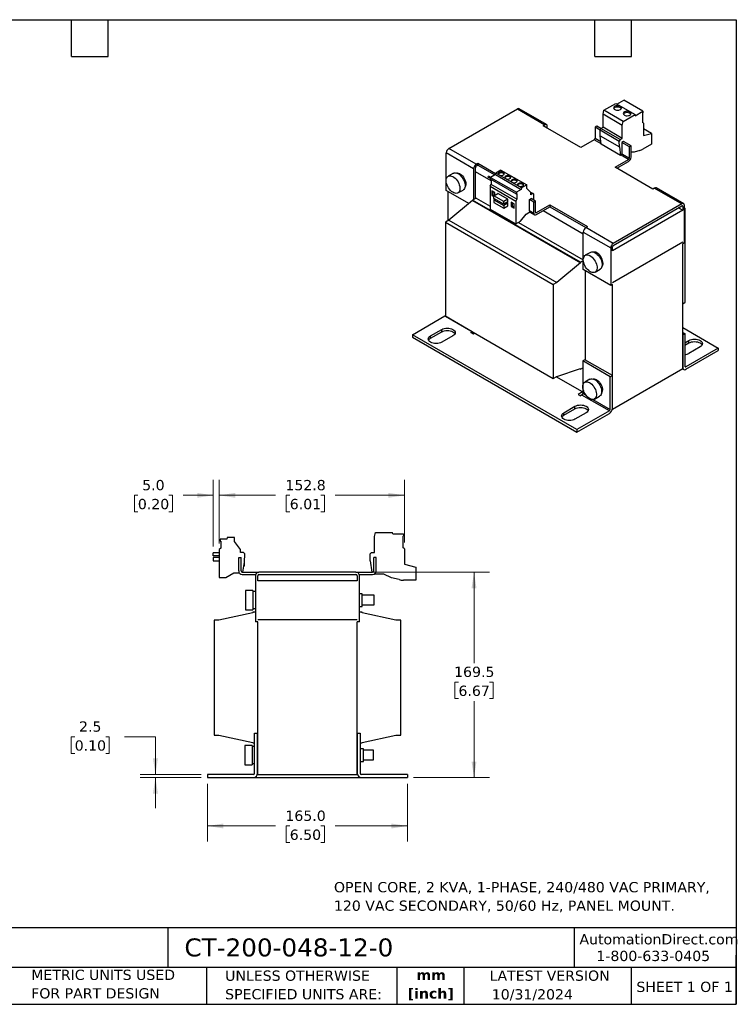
# Model space of a CAD drawing. Header units: millimetres. Extents: x 25 to 1092, y 25 to 838.
# Tile 2 of 2: x 501 to 1092, y 25 to 838. Entities that reach past the tile are written whole.
import ezdxf

# ---------------------------------------------------------------- set-up
doc = ezdxf.new("R2010")
doc.units = ezdxf.units.MM
doc.header["$LTSCALE"] = 4
doc.linetypes.add('SLD-Solid', pattern=[0])
doc.layers.add('TEXT', color=140, linetype='SLD-Solid', lineweight=25)
doc.styles.add('SLDTEXTSTYLE0', font='VERDANA.TTF')
doc.styles.add('SLDTEXTSTYLE1', font='VERDANAB.TTF')
doc.dimstyles.new('SLDDIMSTYLE0', dxfattribs={"dimtxt": 8.632031, "dimasz": 13.208, "dimexe": 0, "dimexo": 0.0625, "dimgap": 2.158008, "dimtad": 0, "dimtih": 1, "dimtoh": 1, "dimrnd": 1e-09, "dimzin": 4, "dimdsep": 46, "dimtxsty": 'SLDTEXTSTYLE0', "dimsah": 1, "dimcen": 0.09, "dimadec": 0, "dimazin": 1, "dimtfac": 1, "dimtofl": 0, "dimtmove": 0, "dimatfit": 3, "dimfxl": 0, "dimfrac": 2, "dimtolj": 1, "dimtzin": 12, "dimarcsym": 0})
doc.dimstyles.new('SLDDIMSTYLE1', dxfattribs={"dimtxt": 8.632031, "dimasz": 13.208, "dimexe": 0, "dimexo": 0.0625, "dimgap": 2.158008, "dimtad": 0, "dimtih": 1, "dimtoh": 1, "dimrnd": 1e-09, "dimzin": 12, "dimdsep": 46, "dimtxsty": 'SLDTEXTSTYLE0', "dimsah": 1, "dimcen": 0.09, "dimadec": 0, "dimazin": 3, "dimtfac": 1, "dimtofl": 0, "dimtmove": 0, "dimatfit": 3, "dimfxl": 0, "dimfrac": 2, "dimtolj": 1, "dimtzin": 12, "dimarcsym": 0})
doc.dimstyles.new('SLDDIMSTYLE2', dxfattribs={"dimtxt": 8.632031, "dimasz": 13.208, "dimexe": 0, "dimexo": 0.0625, "dimgap": 2.158008, "dimtad": 0, "dimtih": 1, "dimtoh": 1, "dimrnd": 1e-09, "dimzin": 12, "dimdsep": 46, "dimtxsty": 'SLDTEXTSTYLE0', "dimsah": 1, "dimcen": 0.09, "dimadec": 0, "dimazin": 3, "dimtfac": 1, "dimtmove": 0, "dimatfit": 0, "dimfxl": 0, "dimfrac": 2, "dimtolj": 1, "dimtzin": 12, "dimarcsym": 0})
doc.dimstyles.new('SLDDIMSTYLE3', dxfattribs={"dimtxt": 8.632031, "dimasz": 13.208, "dimexe": 0, "dimexo": 0.0625, "dimgap": 2.158008, "dimtad": 0, "dimtih": 1, "dimtoh": 1, "dimrnd": 1e-09, "dimzin": 4, "dimdsep": 46, "dimtxsty": 'SLDTEXTSTYLE0', "dimsah": 1, "dimcen": 0.09, "dimadec": 0, "dimazin": 1, "dimtfac": 1, "dimtmove": 0, "dimatfit": 0, "dimfxl": 0, "dimfrac": 2, "dimtolj": 1, "dimtzin": 12, "dimarcsym": 0})

# ---------------------------------------------------------------- blocks, each defined once
blk = doc.blocks.new('_D_2')
at = {"color": 7, "linetype": 'SLD-Solid', "lineweight": 0}
for p, q in [((655.86, 207.53), (655.86, 159.91)), ((820.86, 207.53), (820.86, 159.91)), ((655.86, 172.61), (712.07, 172.61)), ((723.77, 172.61), (720.87, 172.61)), ((720.87, 172.61), (720.87, 158.89)), ((749.42, 172.61), (752.32, 172.61)), ((752.32, 172.61), (752.32, 158.89)), ((820.86, 172.61), (761.12, 172.61)), ((720.87, 158.89), (723.77, 158.89)), ((752.32, 158.89), (749.42, 158.89))]:
    blk.add_line(p, q, dxfattribs=at)
at = {"color": 7, "linetype": 'SLD-Solid', "lineweight": 18}
for points in [[(655.86, 172.61), (669.07, 170.58), (669.07, 174.64)], [(820.86, 172.61), (807.65, 174.64), (807.65, 170.58)]]:
    blk.add_solid(points, dxfattribs=at)
at = {"color": 7, "linetype": 'SLD-Solid', "lineweight": 18, "char_height": 8.467, "attachment_point": 1, "style": 'SLDTEXTSTYLE0'}
for s, insert in [('165.0', (720.18, 185.3)), ('6.50', (723.77, 169.64))]:
    blk.add_mtext(s, dxfattribs=dict(at, insert=insert))
blk = doc.blocks.new('_D_3')
at = {"color": 7, "linetype": 'SLD-Solid', "lineweight": 0}
for p, q in [((546.29, 246.25), (543.39, 246.25)), ((543.39, 246.25), (543.39, 232.53)), ((571.94, 246.25), (574.84, 246.25)), ((574.84, 246.25), (574.84, 232.53)), ((587.51, 246.25), (612.91, 246.25)), ((612.91, 246.25), (612.91, 215.11)), ((543.39, 232.53), (546.29, 232.53)), ((574.84, 232.53), (571.94, 232.53)), ((650.78, 215.11), (600.21, 215.11)), ((650.78, 212.61), (600.21, 212.61)), ((612.91, 212.61), (612.91, 187.21))]:
    blk.add_line(p, q, dxfattribs=at)
at = {"color": 7, "linetype": 'SLD-Solid', "lineweight": 18}
for points in [[(612.91, 215.11), (614.94, 228.32), (610.88, 228.32)], [(612.91, 212.61), (610.88, 199.4), (614.94, 199.4)]]:
    blk.add_solid(points, dxfattribs=at)
at = {"color": 7, "linetype": 'SLD-Solid', "lineweight": 18, "char_height": 8.467, "attachment_point": 1, "style": 'SLDTEXTSTYLE0'}
for s, insert in [('2.5', (549.88, 258.94)), ('0.10', (546.29, 243.29))]:
    blk.add_mtext(s, dxfattribs=dict(at, insert=insert))
blk = doc.blocks.new('_D_4')
at = {"color": 7, "linetype": 'SLD-Solid', "lineweight": 0}
for p, q in [((783.44, 382.11), (888.49, 382.11)), ((875.79, 382.11), (875.79, 307.08)), ((862.97, 291.43), (860.07, 291.43)), ((860.07, 291.43), (860.07, 277.71)), ((888.62, 291.43), (891.52, 291.43)), ((891.52, 291.43), (891.52, 277.71)), ((860.07, 277.71), (862.97, 277.71)), ((891.52, 277.71), (888.62, 277.71)), ((875.79, 212.61), (875.79, 275.77)), ((825.94, 212.61), (888.49, 212.61))]:
    blk.add_line(p, q, dxfattribs=at)
at = {"color": 7, "linetype": 'SLD-Solid', "lineweight": 18}
for points in [[(875.79, 382.11), (873.76, 368.9), (877.83, 368.9)], [(875.79, 212.61), (877.83, 225.82), (873.76, 225.82)]]:
    blk.add_solid(points, dxfattribs=at)
at = {"color": 7, "linetype": 'SLD-Solid', "lineweight": 18, "char_height": 8.467, "attachment_point": 1, "style": 'SLDTEXTSTYLE0'}
for s, insert in [('169.5', (859.38, 304.11)), ('6.67', (862.97, 288.46))]:
    blk.add_mtext(s, dxfattribs=dict(at, insert=insert))
blk = doc.blocks.new('_D_5')
at = {"color": 7, "linetype": 'SLD-Solid', "lineweight": 0}
for p, q in [((665.61, 405.88), (665.61, 458.26)), ((818.36, 406.49), (818.36, 458.26)), ((665.61, 445.56), (712.07, 445.56)), ((723.77, 445.56), (720.87, 445.56)), ((720.87, 445.56), (720.87, 431.84)), ((749.42, 445.56), (752.32, 445.56)), ((752.32, 445.56), (752.32, 431.84)), ((818.36, 445.56), (761.12, 445.56)), ((720.87, 431.84), (723.77, 431.84)), ((752.32, 431.84), (749.42, 431.84))]:
    blk.add_line(p, q, dxfattribs=at)
at = {"color": 7, "linetype": 'SLD-Solid', "lineweight": 18}
for points in [[(665.61, 445.56), (678.82, 443.53), (678.82, 447.59)], [(818.36, 445.56), (805.15, 447.59), (805.15, 443.53)]]:
    blk.add_solid(points, dxfattribs=at)
at = {"color": 7, "linetype": 'SLD-Solid', "lineweight": 18, "char_height": 8.467, "attachment_point": 1, "style": 'SLDTEXTSTYLE0'}
for s, insert in [('152.8', (720.18, 458.25)), ('6.01', (723.77, 442.6))]:
    blk.add_mtext(s, dxfattribs=dict(at, insert=insert))
blk = doc.blocks.new('_D_6')
at = {"color": 7, "linetype": 'SLD-Solid', "lineweight": 0}
for p, q in [((660.61, 403.27), (660.61, 458.26)), ((665.61, 405.88), (665.61, 458.26)), ((598.41, 445.56), (595.51, 445.56)), ((595.51, 445.56), (595.51, 431.84)), ((624.06, 445.56), (626.96, 445.56)), ((626.96, 445.56), (626.96, 431.84)), ((660.61, 445.56), (635.76, 445.56)), ((665.61, 445.56), (691.01, 445.56)), ((595.51, 431.84), (598.41, 431.84)), ((626.96, 431.84), (624.06, 431.84))]:
    blk.add_line(p, q, dxfattribs=at)
at = {"color": 7, "linetype": 'SLD-Solid', "lineweight": 18}
for points in [[(660.61, 445.56), (647.4, 447.59), (647.4, 443.53)], [(665.61, 445.56), (678.82, 443.53), (678.82, 447.59)]]:
    blk.add_solid(points, dxfattribs=at)
at = {"color": 7, "linetype": 'SLD-Solid', "lineweight": 18, "char_height": 8.467, "attachment_point": 1, "style": 'SLDTEXTSTYLE0'}
for s, insert in [('5.0', (602, 458.25)), ('0.20', (598.41, 442.6))]:
    blk.add_mtext(s, dxfattribs=dict(at, insert=insert))

msp = doc.modelspace()

# ---------------------------------------------------------------- linework, layer by layer
for p, q in [((854.96, 731.874), (911.528, 764.531)), ((911.528, 764.531), (934.156, 751.468)), ((935.655, 751.617), (913.028, 764.679)), ((982.946, 763.433), (992.789, 769.115)), ((992.789, 769.115), (1008.699, 759.931)), ((993.709, 768.585), (999.296, 771.81)), ((1015.206, 762.625), (999.296, 771.81)), ((982.239, 760.177), (982.946, 763.433)), ((998.149, 750.993), (982.239, 760.177)), ((982.239, 749.389), (982.239, 760.177)), ((998.856, 754.248), (982.946, 763.433)), ((998.856, 754.248), (1008.699, 759.931)), ((1008.861, 758.963), (1008.699, 759.931)), ((1008.861, 758.963), (1015.206, 762.625)), ((1014.801, 760.946), (1015.206, 761.179)), ((1014.801, 760.946), (1014.801, 753.328)), ((1015.206, 762.625), (1015.206, 761.179)), ((932.741, 750.652), (934.156, 751.468)), ((963.854, 732.691), (932.741, 750.652)), ((936.277, 748.611), (936.277, 750.243)), ((977.112, 750.306), (975.698, 749.49)), ((979.777, 747.136), (975.698, 749.49)), ((975.698, 749.49), (975.698, 740.345)), ((980.471, 748.368), (977.112, 750.306)), ((979.776, 747.15), (980.471, 748.368)), ((980.471, 748.368), (982.239, 749.389)), ((996.381, 739.183), (980.471, 748.368)), ((998.149, 740.204), (982.239, 749.389)), ((998.149, 750.993), (998.856, 754.248)), ((998.149, 740.204), (998.149, 750.993)), ((1015.65, 752.838), (1014.801, 753.328)), ((1015.65, 752.838), (1015.65, 742.591)), ((1022.226, 744.21), (1015.65, 748.006)), ((975.698, 740.345), (980.47, 737.59)), ((979.776, 747.15), (995.686, 737.966)), ((979.85, 742.331), (979.776, 747.15)), ((979.85, 742.331), (995.76, 733.146)), ((980.769, 735.312), (979.85, 742.331)), ((996.381, 739.183), (998.149, 740.204)), ((1015.65, 742.591), (1022.226, 744.21)), ((1022.226, 744.21), (1022.226, 735.486)), ((877.587, 718.812), (854.96, 731.874)), ((974.991, 739.12), (963.854, 732.691)), ((980.702, 735.823), (974.991, 739.12)), ((996.679, 726.127), (980.769, 735.312)), ((996.381, 739.183), (995.686, 737.966)), ((995.76, 733.146), (995.686, 737.966)), ((995.76, 733.146), (996.679, 726.127)), ((999.209, 737.55), (997.795, 736.734)), ((997.795, 736.734), (997.795, 727.588)), ((1003.982, 733.162), (997.795, 736.734)), ((1005.397, 733.978), (999.209, 737.55)), ((1005.397, 733.978), (1003.982, 733.162)), ((1003.982, 724.017), (1003.982, 733.162)), ((1005.397, 724.833), (1005.397, 733.978)), ((1022.226, 735.486), (1015.11, 731.378)), ((875.466, 715.138), (852.838, 728.2)), ((852.838, 697.172), (852.838, 728.2)), ((997.088, 726.364), (996.679, 726.127)), ((1003.275, 722.792), (997.088, 726.364)), ((997.795, 727.588), (1003.982, 724.017)), ((1008.053, 728.961), (1005.397, 728.858)), ((1012.544, 730.261), (1008.053, 728.961)), ((876.88, 712.688), (876.88, 715.954)), ((877.587, 718.812), (879.001, 719.628)), ((879.001, 717.995), (877.587, 717.179)), ((879.001, 719.628), (893.613, 711.193)), ((879.001, 719.628), (879.001, 717.995)), ((879.001, 717.995), (892.857, 709.996)), ((992.138, 716.363), (1003.275, 722.792)), ((1023.251, 698.402), (992.138, 716.363)), ((993.553, 715.546), (1003.275, 721.159)), ((858.738, 711.45), (854.495, 709.001)), ((875.466, 715.138), (875.466, 689.824)), ((889.926, 705.157), (876.88, 712.688)), ((876.88, 690.641), (876.88, 712.688)), ((887.461, 708.272), (887.861, 708.965)), ((887.461, 708.272), (889.504, 707.092)), ((889.504, 707.092), (887.461, 708.272)), ((889.504, 708.016), (887.861, 708.965)), ((893.497, 710.366), (889.504, 708.061)), ((889.504, 708.061), (889.504, 706.547)), ((889.504, 708.061), (910.718, 695.815)), ((893.497, 710.366), (893.659, 711.521)), ((893.497, 710.366), (914.71, 698.12)), ((898.022, 714.04), (893.659, 711.521)), ((914.872, 699.275), (893.659, 711.521)), ((898.022, 714.04), (919.236, 701.794)), ((889.078, 700.699), (889.926, 702.169)), ((889.078, 700.699), (910.291, 688.453)), ((889.078, 700.699), (889.078, 681.837)), ((910.718, 694.301), (889.504, 706.547)), ((889.926, 706.303), (889.926, 702.169)), ((911.139, 689.923), (889.926, 702.169)), ((914.872, 699.275), (914.71, 698.12)), ((919.236, 701.794), (914.872, 699.275)), ((919.236, 698.936), (919.236, 701.794)), ((1024.665, 699.218), (1023.251, 698.402)), ((1024.665, 699.218), (1047.293, 686.156)), ((1048.793, 686.304), (1026.165, 699.367)), ((871.535, 686.378), (852.838, 697.172)), ((854.253, 696.355), (854.253, 672.271)), ((862.495, 695.144), (866.737, 697.593)), ((877.446, 690.967), (874.617, 689.334)), ((877.446, 690.967), (889.078, 684.252)), ((892.896, 695.485), (890.562, 696.832)), ((890.562, 696.832), (890.562, 693.158)), ((890.562, 693.158), (891.27, 693.566)), ((890.562, 693.158), (892.012, 692.321)), ((891.27, 696.424), (891.27, 693.566)), ((891.27, 693.566), (892.311, 692.965)), ((892.012, 692.792), (895.548, 694.833)), ((892.012, 690.669), (892.012, 692.792)), ((900.285, 688.016), (892.012, 692.792)), ((892.896, 693.302), (892.896, 695.485)), ((903.821, 690.057), (895.548, 694.833)), ((914.71, 698.12), (910.718, 695.815)), ((910.718, 695.815), (910.718, 694.301)), ((910.718, 694.301), (911.139, 694.544)), ((911.139, 694.544), (911.139, 689.923)), ((922.665, 695.564), (919.236, 698.936)), ((924.433, 694.587), (922.557, 695.67)), ((922.665, 693.567), (922.665, 695.564)), ((924.433, 694.587), (922.665, 693.567)), ((925.128, 694.186), (924.433, 694.587)), ((925.055, 689.329), (925.128, 694.186)), ((874.617, 688.926), (854.96, 672.679)), ((963.713, 637.901), (874.617, 689.334)), ((874.617, 688.926), (874.617, 689.334)), ((874.617, 688.926), (963.713, 637.492)), ((900.285, 685.893), (892.012, 690.669)), ((893.002, 690.097), (892.012, 689.526)), ((892.012, 689.526), (900.285, 684.75)), ((892.012, 689.526), (892.012, 687.403)), ((892.012, 687.403), (900.285, 682.627)), ((903.821, 690.057), (900.285, 688.016)), ((900.285, 685.893), (900.285, 688.016)), ((903.821, 687.934), (900.285, 685.893)), ((903.821, 686.791), (900.285, 684.75)), ((900.285, 684.75), (900.285, 682.627)), ((900.285, 682.627), (903.821, 684.668)), ((903.503, 686.975), (903.503, 687.75)), ((903.503, 686.975), (903.821, 686.791)), ((903.821, 687.934), (903.821, 690.057)), ((903.821, 684.668), (903.821, 686.791)), ((908.806, 686.3), (906.472, 687.647)), ((906.472, 687.647), (906.472, 683.973)), ((906.472, 683.973), (907.179, 684.381)), ((906.472, 683.973), (908.806, 682.626)), ((907.179, 687.239), (907.179, 684.381)), ((907.179, 684.381), (908.806, 683.442)), ((908.806, 682.626), (908.806, 686.3)), ((911.139, 689.923), (910.291, 688.453)), ((910.291, 688.453), (910.291, 669.591)), ((921.604, 689.688), (923.019, 690.505)), ((921.604, 680.543), (921.604, 689.688)), ((925.14, 687.647), (921.604, 689.688)), ((926.554, 688.464), (923.019, 690.505)), ((925.14, 687.647), (926.554, 688.464)), ((925.14, 678.502), (925.14, 687.647)), ((926.554, 679.318), (926.554, 688.464)), ((927.261, 678.91), (938.398, 685.339)), ((927.261, 677.277), (938.398, 683.706)), ((938.398, 685.339), (969.511, 667.378)), ((938.398, 685.339), (938.398, 683.706)), ((938.398, 683.706), (968.096, 666.562)), ((1047.293, 686.156), (990.724, 653.499)), ((990.724, 651.866), (1047.293, 684.522)), ((1044.464, 682.889), (1048, 680.848)), ((1048, 684.114), (1047.293, 684.522)), ((1048, 684.114), (1048, 680.848)), ((1049.414, 653.902), (1049.414, 684.931)), ((1049.414, 682.884), (1050.121, 682.476)), ((889.078, 681.837), (910.291, 669.591)), ((914.038, 671.754), (918.832, 677.718)), ((918.832, 677.718), (921.889, 679.482)), ((925.14, 678.502), (921.604, 680.543)), ((921.786, 679.423), (925.761, 677.128)), ((926.554, 679.318), (927.261, 678.91)), ((965.975, 661.254), (932.741, 680.44)), ((1048, 680.848), (990.017, 647.375)), ((1050.121, 682.476), (1049.414, 682.067)), ((1050.121, 604.904), (1050.121, 682.476)), ((854.96, 672.679), (852.131, 671.046)), ((852.131, 671.046), (941.227, 619.612)), ((852.131, 671.046), (852.131, 593.475)), ((854.96, 672.679), (944.055, 621.245)), ((910.291, 669.591), (914.038, 671.754)), ((912.382, 670.799), (965.975, 639.86)), ((968.097, 666.562), (969.511, 667.378)), ((990.724, 653.499), (968.097, 666.562)), ((965.975, 662.888), (988.603, 649.825)), ((965.975, 631.859), (965.975, 662.888)), ((990.017, 621.246), (1048, 654.719)), ((990.017, 621.245), (1048, 654.718)), ((990.017, 647.375), (990.017, 650.641)), ((1047.999, 654.718), (1048, 654.718)), ((1048, 654.718), (1048, 654.719)), ((1049.414, 653.902), (1048, 653.086)), ((1048, 550.201), (1048, 653.086)), ((971.875, 646.137), (967.633, 643.688)), ((988.603, 649.825), (988.603, 618.796)), ((963.713, 637.492), (944.055, 621.245)), ((965.975, 639.207), (963.713, 637.901)), ((963.713, 637.901), (963.713, 637.492)), ((988.603, 618.796), (965.975, 631.859)), ((967.39, 631.043), (967.39, 557.471)), ((975.632, 629.831), (979.875, 632.281)), ((944.055, 621.245), (941.227, 619.612)), ((941.227, 619.612), (941.227, 542.041)), ((990.017, 619.613), (988.603, 618.796)), ((990.017, 621.245), (990.017, 621.246)), ((990.017, 516.728), (990.017, 619.613)), ((1048, 603.68), (1050.121, 604.904)), ((824.908, 578.163), (851.707, 593.634)), ((874.334, 580.571), (851.707, 593.634)), ((852.131, 593.475), (941.227, 542.041)), ((824.908, 578.163), (824.908, 576.121)), ((960.672, 499.787), (824.908, 578.163)), ((839.934, 577.244), (849.126, 582.551)), ((839.934, 575.203), (849.126, 580.509)), ((839.934, 575.203), (839.934, 577.244)), ((849.126, 580.509), (849.126, 582.551)), ((858.318, 577.244), (849.126, 571.937)), ((873.274, 579.959), (874.334, 580.571)), ((875.395, 578.734), (873.274, 579.959)), ((874.405, 580.616), (874.334, 580.571)), ((876.53, 579.389), (875.395, 578.734)), ((1048, 584.082), (1077.345, 567.141)), ((1048, 580.086), (1049.838, 579.024)), ((1048, 578.045), (1048.07, 578.004)), ((1048.07, 578.004), (1049.838, 579.024)), ((1048.07, 578.004), (1048.07, 551.058)), ((1049.838, 579.024), (1049.838, 552.078)), ((824.908, 576.121), (960.672, 497.746)), ((1049.838, 571.468), (1053.126, 573.366)), ((1049.838, 569.427), (1053.126, 571.325)), ((1053.126, 571.325), (1053.126, 573.366)), ((1077.345, 567.141), (1050.545, 551.67)), ((1050.545, 549.629), (1077.345, 565.1)), ((1062.319, 568.06), (1053.126, 562.753)), ((1077.345, 567.141), (1077.345, 565.1)), ((967.319, 557.512), (965.551, 556.491)), ((988.179, 543.429), (965.551, 556.491)), ((965.551, 556.491), (965.551, 529.546)), ((989.946, 544.449), (967.319, 557.512)), ((944.055, 543.674), (963.713, 550.122)), ((963.262, 549.975), (963.713, 549.714)), ((963.713, 549.714), (965.551, 550.776)), ((963.713, 550.122), (963.713, 549.714)), ((990.017, 516.728), (1048, 550.201)), ((1047.752, 550.058), (1048.796, 549.456)), ((1048.07, 551.058), (1048, 551.099)), ((1049.838, 552.078), (1050.545, 551.67)), ((941.227, 542.041), (944.055, 543.674)), ((965.268, 531.015), (943.698, 543.467)), ((971.451, 541.374), (967.208, 538.925)), ((988.179, 543.429), (989.946, 544.449)), ((988.179, 516.483), (988.179, 543.429)), ((989.946, 517.504), (989.946, 544.449)), ((965.268, 531.015), (961.662, 528.933)), ((961.662, 528.933), (963.783, 527.709)), ((963.43, 527.913), (965.456, 529.082)), ((964.844, 528.321), (963.783, 527.709)), ((987.471, 515.258), (964.844, 528.321)), ((965.268, 531.015), (965.551, 530.852)), ((965.551, 529.546), (968.471, 527.86)), ((973.945, 524.7), (988.179, 516.483)), ((975.208, 525.068), (979.45, 527.518)), ((949.889, 513.768), (959.081, 519.075)), ((949.889, 511.727), (959.081, 517.034)), ((949.889, 511.727), (949.889, 513.768)), ((959.081, 517.034), (959.081, 519.075)), ((968.273, 513.768), (959.081, 508.462)), ((987.471, 515.258), (960.672, 499.787)), ((960.672, 497.746), (987.471, 513.217)), ((989.88, 516.807), (990.017, 516.728)), ((960.672, 499.787), (960.672, 497.746)), ((793.607, 411.523), (794.607, 415.011)), ((794.607, 415.011), (808.528, 415.011)), ((808.757, 413.711), (808.528, 415.011)), ((666.211, 409.511), (666.211, 407.656)), ((671.857, 409.511), (666.211, 409.511)), ((666.211, 407.656), (666.807, 407.656)), ((666.807, 407.656), (666.807, 401.997)), ((672.086, 410.811), (671.857, 409.511)), ((678.257, 410.811), (672.086, 410.811)), ((678.257, 407.311), (678.257, 410.811)), ((683.107, 400.756), (678.257, 407.311)), ((793.607, 398.311), (793.607, 411.523)), ((808.757, 413.711), (817.729, 413.711)), ((817.157, 411.94), (817.729, 411.94)), ((817.157, 411.94), (817.157, 402.611)), ((817.729, 413.711), (817.729, 411.94)), ((666.807, 401.997), (665.607, 400.797)), ((665.607, 400.797), (665.607, 377.697)), ((683.107, 398.311), (683.107, 400.756)), ((685.607, 398.311), (683.107, 398.311)), ((686.59, 397.328), (685.607, 398.311)), ((791.107, 398.311), (790.125, 397.311)), ((791.107, 398.311), (793.607, 398.311)), ((818.357, 401.411), (817.157, 402.611)), ((818.357, 401.411), (818.357, 388.861)), ((660.607, 395.587), (660.607, 398.187)), ((665.607, 398.187), (660.607, 398.187)), ((665.607, 395.587), (660.607, 395.587)), ((660.607, 394.187), (660.607, 391.587)), ((665.607, 394.187), (660.607, 394.187)), ((660.607, 391.587), (665.607, 391.587)), ((681.607, 383.111), (681.607, 394.311)), ((681.607, 394.311), (683.607, 394.311)), ((683.607, 383.111), (683.607, 394.311)), ((685, 382.111), (686.47, 390.445)), ((686.47, 390.445), (686.59, 397.328)), ((790.229, 391.356), (790.125, 397.311)), ((790.229, 391.356), (791.528, 382.111)), ((793.107, 383.111), (793.107, 394.311)), ((795.107, 394.311), (793.107, 394.311)), ((795.107, 383.111), (795.107, 394.311)), ((684.607, 382.111), (698.357, 382.111)), ((685.917, 387.311), (686.307, 387.311)), ((686.307, 387.311), (686.307, 389.522)), ((778.357, 382.111), (698.357, 382.111)), ((778.357, 382.111), (792.107, 382.111)), ((818.357, 388.861), (827.657, 386.194)), ((827.657, 386.194), (827.657, 375.511)), ((665.607, 377.697), (670.907, 377.697)), ((670.907, 377.697), (677.686, 381.611)), ((677.686, 381.611), (682.009, 381.611)), ((684.607, 380.111), (695.529, 380.111)), ((695.357, 379.111), (695.357, 341.111)), ((697.357, 375.111), (697.357, 379.111)), ((779.357, 375.111), (697.357, 375.111)), ((698.357, 380.111), (778.357, 380.111)), ((779.357, 379.111), (779.357, 375.111)), ((781.186, 380.111), (792.107, 380.111)), ((781.357, 341.111), (781.357, 379.111)), ((801.457, 380.411), (793.415, 380.411)), ((807.613, 377.54), (801.457, 380.411)), ((813.966, 375.956), (807.613, 377.54)), ((827.657, 375.511), (817.594, 375.511)), ((693.357, 367.111), (687.357, 367.111)), ((687.357, 367.111), (687.357, 351.111)), ((693.357, 367.111), (693.357, 351.111)), ((695.357, 366.111), (693.357, 366.111)), ((783.357, 364.361), (781.357, 364.361)), ((783.357, 353.861), (783.357, 364.361)), ((793.357, 363.111), (783.357, 363.111)), ((793.357, 355.111), (793.357, 363.111)), ((687.357, 351.111), (693.357, 351.111)), ((693.357, 352.111), (695.357, 352.111)), ((781.357, 353.861), (783.357, 353.861)), ((783.357, 355.111), (793.357, 355.111)), ((661.357, 342.61), (661.357, 247.61)), ((665.357, 342.61), (661.357, 342.61)), ((693.157, 348.61), (665.357, 342.61)), ((693.157, 349.11), (693.157, 348.61)), ((695.357, 349.11), (693.157, 349.11)), ((697.357, 343.111), (779.357, 343.111)), ((697.357, 343.11), (697.357, 343.111)), ((697.357, 343.11), (779.357, 343.11)), ((779.357, 343.11), (779.357, 343.111)), ((783.557, 349.11), (781.357, 349.11)), ((783.557, 348.61), (783.557, 349.11)), ((811.357, 342.61), (783.557, 348.61)), ((815.357, 342.61), (811.357, 342.61)), ((815.357, 247.61), (815.357, 342.61)), ((697.357, 341.111), (695.357, 341.111)), ((697.357, 215.11), (697.357, 341.111)), ((781.357, 341.111), (779.357, 341.111)), ((779.357, 215.11), (779.357, 341.111)), ((661.357, 247.61), (665.357, 247.61)), ((665.357, 247.61), (693.157, 241.61)), ((694.757, 216.11), (694.757, 249.11)), ((694.757, 249.11), (697.257, 249.11)), ((697.257, 216.11), (697.257, 249.11)), ((697.257, 247.61), (697.357, 247.61)), ((779.357, 247.61), (779.457, 247.61)), ((779.457, 249.11), (779.457, 216.11)), ((779.457, 249.11), (781.957, 249.11)), ((781.957, 249.11), (781.957, 216.11)), ((783.557, 241.61), (811.357, 247.61)), ((811.357, 247.61), (815.357, 247.61)), ((692.757, 239.11), (686.757, 239.11)), ((686.757, 239.11), (686.757, 223.11)), ((692.757, 239.11), (692.757, 223.11)), ((694.757, 238.11), (692.757, 238.11)), ((693.157, 241.61), (693.157, 241.11)), ((693.157, 241.11), (694.757, 241.11)), ((697.357, 236.11), (697.257, 236.11)), ((781.957, 241.11), (783.557, 241.11)), ((784.457, 236.36), (781.957, 236.36)), ((783.557, 241.11), (783.557, 241.61)), ((784.457, 231.11), (784.457, 236.36)), ((779.457, 235.11), (779.357, 235.11)), ((792.757, 235.11), (784.457, 235.11)), ((784.457, 225.86), (784.457, 231.11)), ((792.757, 227.11), (792.757, 235.11)), ((686.757, 223.11), (692.757, 223.11)), ((692.757, 224.11), (694.757, 224.11)), ((697.257, 226.11), (697.357, 226.11)), ((779.357, 227.11), (779.457, 227.11)), ((781.957, 225.86), (784.457, 225.86)), ((784.457, 227.11), (792.757, 227.11)), ((655.857, 215.11), (655.857, 212.61)), ((693.757, 215.11), (655.857, 215.11)), ((655.857, 212.61), (693.757, 212.61)), ((693.757, 212.61), (782.957, 212.61)), ((697.357, 215.11), (697.111, 215.11)), ((697.357, 215.11), (779.357, 215.11)), ((779.603, 215.11), (779.357, 215.11)), ((820.857, 215.11), (782.957, 215.11)), ((782.957, 212.61), (820.857, 212.61)), ((820.857, 215.11), (820.857, 212.61))]:
    msp.add_line(p, q)
at = {"flags": 128}
for points in [[(991.944, 764.035), (992.638, 763.731), (993.449, 763.546), (994.316, 763.495), (995.175, 763.581), (995.962, 763.797), (996.619, 764.127), (997.096, 764.548), (997.36, 765.027), (997.39, 765.53), (997.184, 766.019), (996.756, 766.458), (996.14, 766.813), (995.381, 767.06), (994.534, 767.179), (993.663, 767.162), (992.832, 767.01), (992.104, 766.734), (991.531, 766.354), (991.157, 765.9), (991.008, 765.404), (991.098, 764.904), (991.417, 764.436), (991.944, 764.035)], [(997.272, 764.811), (997.184, 764.957), (996.756, 765.396), (996.14, 765.752), (995.381, 765.998), (994.534, 766.117), (993.663, 766.1), (992.832, 765.948), (992.104, 765.672), (991.531, 765.293), (991.157, 764.839), (991.142, 764.811)], [(999.899, 759.443), (1000.593, 759.139), (1001.404, 758.954), (1002.271, 758.903), (1003.13, 758.988), (1003.917, 759.204), (1004.573, 759.535), (1005.051, 759.956), (1005.315, 760.435), (1005.345, 760.938), (1005.138, 761.427), (1004.711, 761.865), (1004.095, 762.221), (1003.336, 762.468), (1002.489, 762.587), (1001.618, 762.569), (1000.787, 762.417), (1000.059, 762.141), (999.486, 761.762), (999.112, 761.308), (998.963, 760.812), (999.053, 760.312), (999.372, 759.844), (999.899, 759.443)], [(1005.227, 760.218), (1005.138, 760.365), (1004.711, 760.804), (1004.095, 761.159), (1003.336, 761.406), (1002.489, 761.525), (1001.618, 761.508), (1000.787, 761.356), (1000.059, 761.08), (999.486, 760.701), (999.112, 760.246), (999.096, 760.218)], [(852.838, 705.338), (852.92, 706.395), (853.161, 707.328), (853.557, 708.109), (854.094, 708.717), (854.758, 709.134), (855.529, 709.347), (856.386, 709.351), (857.303, 709.146), (858.255, 708.737), (859.214, 708.137), (860.152, 707.362), (861.042, 706.435), (861.859, 705.383), (862.579, 704.235), (863.182, 703.025), (863.65, 701.787), (863.969, 700.558), (864.132, 699.373), (864.132, 698.265), (863.969, 697.266), (863.65, 696.406), (863.182, 695.709), (862.579, 695.195), (861.859, 694.879), (861.042, 694.769), (860.152, 694.87), (859.214, 695.178), (858.255, 695.685), (857.303, 696.375), (856.386, 697.229), (855.529, 698.222), (854.758, 699.326), (854.094, 700.509), (853.557, 701.738), (853.161, 702.975), (852.92, 704.187), (852.838, 705.338)], [(858.738, 711.45), (859, 711.583), (859.772, 711.796), (860.629, 711.801), (861.546, 711.595), (862.498, 711.187), (863.456, 710.586), (864.394, 709.811), (865.285, 708.884), (866.102, 707.832), (866.822, 706.684), (867.425, 705.474), (867.892, 704.237), (868.212, 703.007), (868.374, 701.822), (868.374, 700.714), (868.212, 699.715), (867.892, 698.855), (867.425, 698.158), (866.822, 697.644), (866.737, 697.593)], [(861.326, 711.662), (862.004, 711.728), (862.835, 711.608), (863.708, 711.287), (864.596, 710.775), (865.469, 710.088), (866.3, 709.248), (867.061, 708.283), (867.73, 707.223), (868.283, 706.102), (868.703, 704.957), (868.978, 703.824), (869.097, 702.74), (869.057, 701.739), (868.86, 700.854), (868.511, 700.113), (868.216, 699.729)], [(896.538, 710.121), (897.17, 709.856), (897.914, 709.716), (898.696, 709.716), (899.44, 709.856), (900.073, 710.121), (900.533, 710.486), (900.774, 710.916), (900.774, 711.367), (900.533, 711.797), (900.073, 712.162), (899.44, 712.427), (898.696, 712.567), (897.914, 712.567), (897.17, 712.427), (896.538, 712.162), (896.078, 711.797), (895.836, 711.367), (895.836, 710.916), (896.078, 710.486), (896.538, 710.121)], [(901.841, 707.059), (902.474, 706.794), (903.217, 706.654), (904, 706.654), (904.744, 706.794), (905.376, 707.059), (905.836, 707.425), (906.078, 707.854), (906.078, 708.306), (905.836, 708.735), (905.376, 709.1), (904.744, 709.366), (904, 709.505), (903.217, 709.505), (902.474, 709.366), (901.841, 709.1), (901.381, 708.735), (901.139, 708.306), (901.139, 707.854), (901.381, 707.425), (901.841, 707.059)], [(907.144, 703.998), (907.777, 703.732), (908.521, 703.593), (909.303, 703.593), (910.047, 703.732), (910.68, 703.998), (911.139, 704.363), (911.381, 704.793), (911.381, 705.244), (911.139, 705.674), (910.68, 706.039), (910.047, 706.304), (909.303, 706.444), (908.521, 706.444), (907.777, 706.304), (907.144, 706.039), (906.684, 705.674), (906.443, 705.244), (906.443, 704.793), (906.684, 704.363), (907.144, 703.998)], [(912.447, 700.936), (913.08, 700.671), (913.824, 700.531), (914.606, 700.531), (915.35, 700.671), (915.983, 700.936), (916.443, 701.302), (916.684, 701.731), (916.684, 702.183), (916.443, 702.612), (915.983, 702.977), (915.35, 703.243), (914.606, 703.382), (913.824, 703.382), (913.08, 703.243), (912.447, 702.977), (911.988, 702.612), (911.746, 702.183), (911.746, 701.731), (911.988, 701.302), (912.447, 700.936)], [(965.975, 640.025), (966.057, 641.082), (966.299, 642.015), (966.694, 642.797), (967.231, 643.404), (967.895, 643.821), (968.666, 644.034), (969.523, 644.039), (970.44, 643.834), (971.392, 643.425), (972.351, 642.824), (973.289, 642.05), (974.179, 641.122), (974.996, 640.07), (975.716, 638.922), (976.319, 637.712), (976.787, 636.475), (977.107, 635.246), (977.269, 634.06), (977.269, 632.952), (977.107, 631.954), (976.787, 631.093), (976.319, 630.396), (975.716, 629.882), (974.996, 629.566), (974.179, 629.457), (973.289, 629.558), (972.351, 629.866), (971.392, 630.372), (970.44, 631.062), (969.523, 631.916), (968.666, 632.91), (967.895, 634.014), (967.231, 635.197), (966.694, 636.425), (966.299, 637.663), (966.057, 638.874), (965.975, 640.025)], [(971.875, 646.137), (972.138, 646.27), (972.909, 646.484), (973.766, 646.488), (974.683, 646.283), (975.635, 645.874), (976.593, 645.274), (977.531, 644.499), (978.422, 643.572), (979.239, 642.519), (979.959, 641.371), (980.562, 640.161), (981.03, 638.924), (981.349, 637.695), (981.511, 636.509), (981.511, 635.401), (981.349, 634.403), (981.03, 633.543), (980.562, 632.845), (979.959, 632.331), (979.875, 632.281)], [(982.239, 637.168), (982.159, 638.235), (981.923, 639.359), (981.538, 640.504), (981.017, 641.634), (980.375, 642.713), (979.635, 643.705), (978.819, 644.578), (977.954, 645.306), (977.067, 645.864), (976.188, 646.234), (975.344, 646.404), (974.562, 646.37), (974.463, 646.35)], [(849.126, 571.937), (848.141, 571.471), (847.017, 571.124), (845.798, 570.911), (844.53, 570.838), (843.262, 570.911), (842.042, 571.124), (840.919, 571.471), (839.934, 571.937), (839.125, 572.506), (838.525, 573.155), (838.155, 573.859), (838.03, 574.591), (838.155, 575.323), (838.525, 576.027), (839.125, 576.676), (839.934, 577.244)], [(849.126, 582.551), (850.111, 583.017), (851.235, 583.364), (852.454, 583.578), (853.722, 583.65), (854.99, 583.578), (856.21, 583.364), (857.333, 583.017), (858.318, 582.551), (859.127, 581.982), (859.727, 581.333), (860.097, 580.63), (860.222, 579.897), (860.097, 579.165), (859.727, 578.461), (859.127, 577.813), (858.318, 577.244)], [(849.126, 580.509), (850.111, 580.976), (851.235, 581.323), (852.454, 581.536), (853.722, 581.608), (854.99, 581.536), (856.21, 581.323), (857.333, 580.976), (858.318, 580.509), (859.127, 579.941), (859.727, 579.292), (859.977, 578.877)], [(1053.126, 573.366), (1054.111, 573.833), (1055.235, 574.18), (1056.454, 574.393), (1057.722, 574.465), (1058.991, 574.393), (1060.21, 574.18), (1061.334, 573.833), (1062.319, 573.366), (1063.127, 572.798), (1063.728, 572.149), (1064.098, 571.445), (1064.222, 570.713), (1064.098, 569.981), (1063.728, 569.277), (1063.127, 568.628), (1062.319, 568.06)], [(1053.126, 571.325), (1054.111, 571.792), (1055.235, 572.138), (1056.454, 572.352), (1057.722, 572.424), (1058.991, 572.352), (1060.21, 572.138), (1061.334, 571.792), (1062.319, 571.325), (1063.127, 570.756), (1063.728, 570.107), (1063.977, 569.692)], [(965.551, 535.262), (965.632, 536.319), (965.874, 537.252), (966.269, 538.034), (966.807, 538.641), (967.471, 539.058), (968.242, 539.272), (969.099, 539.276), (970.016, 539.071), (970.968, 538.662), (971.927, 538.061), (972.864, 537.287), (973.755, 536.36), (974.572, 535.307), (975.292, 534.159), (975.895, 532.949), (976.363, 531.712), (976.682, 530.483), (976.844, 529.297), (976.844, 528.189), (976.682, 527.191), (976.363, 526.33), (975.895, 525.633), (975.292, 525.119), (974.572, 524.803), (973.755, 524.694), (972.864, 524.795), (971.927, 525.103), (970.968, 525.609), (970.016, 526.299), (969.099, 527.153), (968.242, 528.147), (967.471, 529.251), (966.807, 530.434), (966.269, 531.662), (965.874, 532.9), (965.632, 534.112), (965.551, 535.262)], [(971.451, 541.374), (971.713, 541.507), (972.485, 541.721), (973.341, 541.725), (974.259, 541.52), (975.211, 541.111), (976.169, 540.511), (977.107, 539.736), (977.997, 538.809), (978.814, 537.756), (979.535, 536.608), (980.137, 535.398), (980.605, 534.161), (980.925, 532.932), (981.087, 531.746), (981.087, 530.638), (980.925, 529.64), (980.605, 528.78), (980.137, 528.083), (979.535, 527.568), (979.45, 527.518)], [(974.039, 541.587), (974.138, 541.607), (974.919, 541.641), (975.763, 541.471), (976.643, 541.101), (977.529, 540.543), (978.394, 539.816), (979.21, 538.942), (979.951, 537.95), (980.592, 536.871), (981.114, 535.741), (981.499, 534.596), (981.735, 533.472), (981.815, 532.405)], [(959.081, 508.462), (958.096, 507.995), (956.972, 507.648), (955.753, 507.435), (954.485, 507.363), (953.217, 507.435), (951.997, 507.648), (950.874, 507.995), (949.889, 508.462), (949.08, 509.03), (948.48, 509.679), (948.11, 510.383), (947.985, 511.115), (948.11, 511.847), (948.48, 512.551), (949.08, 513.2), (949.889, 513.768)], [(959.081, 519.075), (960.066, 519.542), (961.19, 519.888), (962.409, 520.102), (963.677, 520.174), (964.945, 520.102), (966.165, 519.888), (967.288, 519.542), (968.273, 519.075), (969.082, 518.506), (969.683, 517.858), (970.052, 517.154), (970.177, 516.422), (970.052, 515.69), (969.683, 514.986), (969.082, 514.337), (968.273, 513.768)], [(959.081, 517.034), (960.066, 517.5), (961.19, 517.847), (962.409, 518.061), (963.677, 518.133), (964.945, 518.061), (966.165, 517.847), (967.288, 517.5), (968.273, 517.034), (969.082, 516.465), (969.683, 515.816), (969.932, 515.401)]]:
    msp.add_lwpolyline(points, dxfattribs=at)
for centre, radius, start, end in [((912.407, 763.304), 1.509, 65.692881, 125.617577), ((934.984, 750.453), 1.31, 350.785963, 129.203285), ((934.432, 749.497), 0.437, 350.785963, 129.203285), ((974.163, 740.415), 1.537, 302.605478, 357.394522), ((857.444, 727.991), 4.61, 122.605478, 177.394522), ((996.26, 727.658), 1.537, 302.605478, 357.394522), ((1000.791, 725.043), 4.61, 302.605478, 357.394522), ((1002.447, 724.086), 1.537, 302.605478, 357.394522), ((1009.213, 741.416), 11.641, 286.629169, 300.437143), ((880.071, 714.928), 4.61, 122.605478, 177.394522), ((878.415, 715.884), 1.537, 122.605478, 177.394522), ((898.305, 708.761), 3.105, 39.441312, 140.558688), ((903.609, 705.699), 3.105, 39.441312, 140.558688), ((908.912, 702.638), 3.105, 39.441312, 140.558688), ((914.215, 699.576), 3.105, 39.441312, 140.558688), ((1025.544, 697.991), 1.509, 65.692881, 125.617577), ((1048.121, 685.14), 1.31, 350.785963, 129.203285), ((1047.569, 684.184), 0.437, 350.785963, 129.203285), ((923.444, 680.467), 1.841, 177.648792, 212.347157), ((926.433, 678.292), 1.31, 170.785963, 309.203285), ((926.985, 679.248), 0.437, 170.785963, 309.203285), ((970.581, 662.678), 4.61, 122.605478, 177.394522), ((993.208, 649.615), 4.61, 122.605478, 177.394522), ((991.552, 650.572), 1.537, 122.605478, 177.394522), ((978.345, 636.903), 3.903, 320.411087, 3.889009), ((850.971, 594.823), 1.399, 301.746039, 326.047252), ((871.38, 583.003), 5.382, 311.708279, 324.09012), ((841.75, 571.699), 3.947, 117.396755, 151.695535), ((1048.949, 570.39), 8.705, 275.864008, 298.677363), ((1049.579, 550.813), 1.528, 170.785963, 309.203285), ((1050.269, 552.009), 0.437, 170.785963, 309.203285), ((964.016, 529.615), 1.537, 302.605478, 357.394522), ((977.92, 532.14), 3.903, 320.411087, 3.889009), ((984.573, 517.748), 5.379, 302.605478, 357.394522), ((986.643, 516.553), 1.537, 302.605478, 357.394522), ((951.705, 508.223), 3.947, 117.396755, 151.695535), ((684.607, 383.111), 3, 180, 270), ((684.607, 383.111), 1, 180, 270), ((698.357, 379.111), 3, 90, 180), ((778.357, 379.111), 3, 0, 90), ((792.107, 383.111), 1, 270, 0), ((792.107, 383.111), 3, 270, 0), ((698.357, 379.111), 1, 90, 180), ((778.357, 379.111), 1, 0, 90), ((817.594, 390.511), 15, 256, 270), ((693.757, 216.11), 1, 270, 0), ((693.757, 216.11), 3.5, 270, 0), ((782.957, 216.11), 3.5, 180, 270), ((782.957, 216.11), 1, 180, 270)]:
    msp.add_arc(centre, radius, start, end)
at = {"layer": 'TEXT'}
for p, q in [((25.4, 838.2), (1092.2, 838.2)), ((543.56, 807.72), (543.56, 838.2)), ((574.04, 807.72), (574.04, 838.2)), ((975.36, 807.72), (975.36, 838.2)), ((1005.84, 807.72), (1005.84, 838.2)), ((1092.2, 838.2), (1092.2, 25.4)), ((543.56, 807.72), (574.04, 807.72)), ((975.36, 807.72), (1005.84, 807.72)), ((1092.2, 88.504), (25.4, 88.504)), ((623.036, 88.504), (623.036, 55.88)), ((958.302, 88.504), (958.302, 55.88)), ((1092.2, 25.4), (1092.2, 66.04)), ((1092.2, 55.88), (25.4, 55.88)), ((655.121, 55.88), (655.121, 25.4)), ((812.097, 55.88), (812.097, 25.4)), ((867.248, 55.88), (867.248, 25.4)), ((1005.395, 55.88), (1005.395, 25.4)), ((25.4, 25.4), (1092.2, 25.4))]:
    msp.add_line(p, q, dxfattribs=at)

# ---------------------------------------------------------------- texts
at = {"color": 7, "linetype": 'Continuous', "lineweight": 0, "char_height": 8.46667, "attachment_point": 1, "style": 'SLDTEXTSTYLE0'}
for s, insert in [('OPEN CORE, 2 KVA, 1-PHASE, 240/480 VAC PRIMARY, ', (760.196, 126.348)), ('120 VAC SECONDARY, 50/60 Hz, PANEL MOUNT.', (760.196, 111.059))]:
    msp.add_mtext(s, dxfattribs=dict(at, insert=insert))
at = {"color": 179, "linetype": 'SLD-Solid', "lineweight": 18, "char_height": 8.46667, "attachment_point": 1, "style": 'SLDTEXTSTYLE0'}
for s, insert in [('AutomationDirect.com', (962.78, 83.346)), ('1-800-633-0405', (976.766, 69.588))]:
    msp.add_mtext(s, dxfattribs=dict(at, insert=insert))
at = {"layer": 'TEXT'}
for s, insert, char_height, attachment_point, style in [('CT-200-048-12-0', (636.831, 79.778), 14.81667, 1, 'SLDTEXTSTYLE0'), ('METRIC UNITS USED ', (510.417, 53.984), 8.46667, 1, 'SLDTEXTSTYLE0'), ('UNLESS OTHERWISE ', (670.432, 53.285), 8.46667, 1, 'SLDTEXTSTYLE0'), ('mm', (840.395, 53.916), 8.4667, 2, 'SLDTEXTSTYLE1'), ('LATEST VERSION', (938.209, 53.296), 8.46667, 2, 'SLDTEXTSTYLE0'), ('SHEET 1 OF 1', (1009.765, 44.045), 8.46667, 1, 'SLDTEXTSTYLE0'), ('FOR PART DESIGN', (510.417, 38.695), 8.46667, 1, 'SLDTEXTSTYLE0'), ('SPECIFIED UNITS ARE:', (670.432, 37.996), 8.46667, 1, 'SLDTEXTSTYLE0'), ('[inch]', (840.06, 38.628), 8.4667, 2, 'SLDTEXTSTYLE1'), ('10/31/2024', (890.451, 37.873), 8.4667, 1, 'SLDTEXTSTYLE0')]:
    msp.add_mtext(s, dxfattribs=dict(at, insert=insert, char_height=char_height, attachment_point=attachment_point, style=style))

# ---------------------------------------------------------------- dimensions: what is measured, and where the dimension line sits
at = {"color": 7, "linetype": 'SLD-Solid', "lineweight": 18}
for base, p1, p2, dimstyle, picture, middle in [((660.607, 445.562), (665.607, 400.797), (660.607, 398.187), 'SLDDIMSTYLE3', '_D_6', (611.236, 445.562)), ((665.607, 445.562), (818.357, 401.411), (665.607, 400.797), 'SLDDIMSTYLE1', '_D_5', (736.596, 445.562)), ((820.857, 172.609), (655.857, 212.61), (820.857, 212.61), 'SLDDIMSTYLE0', '_D_2', (736.596, 172.609))]:
    dim = msp.add_linear_dim(base=base, p1=p1, p2=p2, dimstyle=dimstyle, dxfattribs=at)
    dim.commit()
    dim.dimension.update_dxf_attribs({"geometry": picture, "text_midpoint": middle, "dimtype": 160})
for base, p1, p2, dimstyle, picture, middle in [((875.793, 382.111), (820.857, 212.61), (778.357, 382.111), 'SLDDIMSTYLE1', '_D_4', (875.793, 291.426)), ((612.909, 212.61), (655.857, 215.11), (655.857, 212.61), 'SLDDIMSTYLE2', '_D_3', (612.909, 246.253))]:
    dim = msp.add_linear_dim(base=base, p1=p1, p2=p2, angle=90, dimstyle=dimstyle, dxfattribs=at)
    dim.commit()
    dim.dimension.update_dxf_attribs({"geometry": picture, "text_midpoint": middle, "dimtype": 160})

doc.saveas('drawing.dxf')
